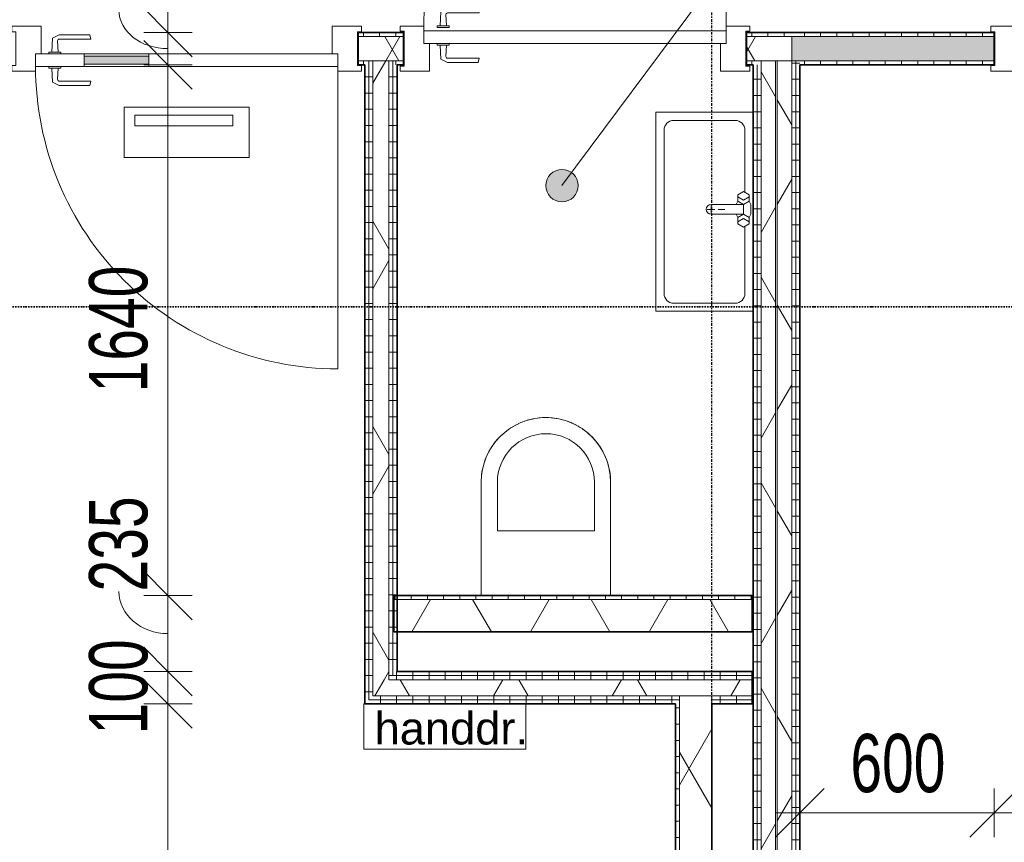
# Model space of a CAD drawing. Header units: millimetres. Extents: x -80560 to 110805, y -11020 to 52719.
# Tile 31 of 182: x 54356 to 57399, y 15647 to 18190. Entities that reach past the tile are written whole.
import ezdxf

# ---------------------------------------------------------------- set-up
doc = ezdxf.new("R2010")
doc.units = ezdxf.units.MM
doc.linetypes.add('CENTER2', pattern=[20, 8, -4, 4, -4])
doc.linetypes.add('DASHDOT2', pattern=[8, 4, -2, 0, -2])
for name, color, linetype, lineweight in [('A-ANNO-DIMS', 211, 'Continuous', 9), ('A-ANNO-DIMS-100', 211, 'Continuous', 9), ('A-AREA-IDEN', 2, 'Continuous', 9), ('A-DETL', 90, 'Continuous', 18), ('A-DOOR', 31, 'Continuous', 18), ('A-GLAZ', 151, 'Continuous', 18), ('A-WALL', 113, 'Continuous', 35), ('A-WALL-PATT', 111, 'Continuous', 35), ('G-ANNO-SYMB', 111, 'Continuous', 9), ('G-ANNO-TEXT', 231, 'Continuous', 9), ('I-WALL', 2, 'Continuous', 18), ('P-SANR-FIXT', 6, 'Continuous', 18), ('S-GRID', 1, 'Continuous', 9)]:
    doc.layers.add(name, color=color, linetype=linetype, lineweight=lineweight)
doc.styles.add('Arial_2', font='arial.ttf', dxfattribs={"height": 100})
doc.styles.add('Arial_6', font='arial.ttf', dxfattribs={"width": 0.7, "height": 180})
doc.dimstyles.new('n3o_1_8_1', dxfattribs={"dimscale": 304.8, "dimtxt": 183.646692, "dimasz": 0.492126, "dimexe": 0.246063, "dimexo": 0.0625, "dimgap": 0.032808, "dimtad": 1, "dimdec": 0, "dimdsep": 46, "dimtxsty": 'Arial_6', "dimblk1": 'OBLIQUE', "dimblk2": 'OBLIQUE', "dimsah": 1, "dimcen": 0.09, "dimdle": 0.246063, "dimazin": 0, "dimtfac": 1, "dimtdec": 4, "dimtix": 1, "dimtmove": 1, "dimatfit": 3, "dimfxl": 0.246063, "dimfxlon": 1, "dimtvp": 1, "dimtolj": 1, "dimtzin": 0, "dimarcsym": 2})
doc.dimstyles.new('n3o_1_8_3', dxfattribs={"dimscale": 304.8, "dimtxt": 183.646692, "dimasz": 0.492126, "dimexe": 0.246063, "dimexo": 0.0625, "dimgap": 0.032808, "dimtad": 1, "dimdec": 0, "dimdsep": 46, "dimtxsty": 'Arial_6', "dimblk1": 'OBLIQUE', "dimblk2": 'OBLIQUE', "dimsah": 1, "dimcen": 0.09, "dimdle": 0.246063, "dimazin": 0, "dimtfac": 1, "dimtdec": 4, "dimtix": 1, "dimtmove": 0, "dimatfit": 3, "dimfxl": 0.246063, "dimfxlon": 1, "dimtvp": 1, "dimtolj": 1, "dimtzin": 0, "dimarcsym": 2})
pattern_1 = [(90, (55418.57, 18050), (-50, -1e-13), [])]
pattern_2 = [(60, (24894.82, 0), (-274.963, 158.75), []), (120, (24894.82, 0), (-274.963, -158.75), [])]
pattern_3 = [(180, (56767.32, 14005.25), (-1e-13, -50), [])]
pattern_4 = [(90, (56021.07, 16075), (-50, 6e-14), [])]
pattern_5 = [(180, (55522.32, 17112.5), (-3e-14, -50), [])]
pattern_6 = [(270, (61981.07, 18150), (50, 2e-13), [])]

# ---------------------------------------------------------------- blocks, each defined once
blk = doc.blocks.new('74_n3o_fonteintje_300x600 - std-2370185-DO_02 tweede verdieping')
at = {"layer": 'P-SANR-FIXT'}
for p, q in [((-300, 0), (-300, -300)), ((315, -300), (315, 0)), ((-300, -300), (315, -300))]:
    blk.add_line(p, q, dxfattribs=at)
blk = doc.blocks.new('53_wastafel_300X600 - std-2370183-DO_02 tweede verdieping')
at = {"layer": 'P-SANR-FIXT'}
for p, q in [((-300, -300), (-300, 0)), ((-52.4, -25), (-245, -25)), ((-45, -12.2), (-55, -29.5)), ((-55, -29.5), (-45, -46.8)), ((-25, -12.2), (-45, -12.2)), ((-28.4, -29.5), (-38.4, -12.2)), ((-38.4, -46.8), (-28.4, -29.5)), ((-25, -12.2), (-15, -7.2)), ((-15, -29.5), (-25, -12.2)), ((-25, -46.8), (-15, -29.5)), ((-15, -7.2), (15, -7.2)), ((-15, -29.5), (-15, -129.5)), ((15, -29.5), (-15, -29.5)), ((15, -7.2), (25, -12.2)), ((15, -29.5), (25, -12.2)), ((25, -46.8), (15, -29.5)), ((15, -129.5), (15, -29.5)), ((25, -12.2), (45, -12.2)), ((28.4, -29.5), (38.4, -12.2)), ((38.4, -46.8), (28.4, -29.5)), ((45, -12.2), (55, -29.5)), ((55, -29.5), (45, -46.8)), ((260, -25), (52.4, -25)), ((315, 0), (315, -300)), ((-275, -55), (-275, -245)), ((-45, -46.8), (-25, -46.8)), ((-25, -46.8), (-15, -51.8)), ((25, -46.8), (15, -51.8)), ((45, -46.8), (25, -46.8)), ((290, -245), (290, -55)), ((0, -107.5), (0, -87.5)), ((0, -141.5), (0, -117.5)), ((12, -129.5), (-12, -129.5)), ((315, -300), (-300, -300)), ((-245, -275), (260, -275))]:
    blk.add_line(p, q, dxfattribs=at)
for centre, radius, start, end in [((-245, -55), 30, 90, 180), ((260, -55), 30, 0, 90), ((0, -129.5), 15, 180, 0), ((-245, -245), 30, 180, 270), ((260, -245), 30, 270, 360)]:
    blk.add_arc(centre, radius, start, end, dxfattribs=at)
blk = doc.blocks.new('32_n3o_deur_enkel - 90x139_17_K_930_2410x1080_deur vv glasstrook_Deur_ extra kierdichting en valdorpel-34136963-DO_02 tweede verdieping')
at = {"layer": 'A-GLAZ'}
for p, q in [((-540, 69.5), (-450, 69.5)), ((-540, 52.5), (-540, 69.5)), ((-450, 69.5), (-450, -15.5)), ((450, 69.5), (540, 69.5)), ((450, -15.5), (450, 69.5)), ((540, 69.5), (540, 52.5)), ((-528, 52.5), (-540, 52.5)), ((-528, -52.5), (-528, 52.5)), ((528, 52.5), (528, -52.5)), ((540, 52.5), (528, 52.5)), ((-540, -52.5), (-528, -52.5)), ((-540, -69.5), (-540, -52.5)), ((-467, -55.5), (-467, -69.5)), ((467, -69.5), (467, -55.5)), ((528, -52.5), (540, -52.5)), ((540, -52.5), (540, -69.5)), ((-467, -69.5), (-540, -69.5)), ((540, -69.5), (467, -69.5))]:
    blk.add_line(p, q, dxfattribs=at)
blk = doc.blocks.new('30_n3o_deur_glasstrook - 40mm_draai_LS-32855232-DO_02 tweede verdieping')
at = {"layer": 'A-DOOR'}
blk.add_hatch(color=256, dxfattribs=at).paths.add_polyline_path([(-584, -32), (-584, -8), (-784, -8), (-784, -32)], flags=0)
for p, q in [((-584, 0), (0, 0)), ((0, 0), (0, -40)), ((-934, 0), (-784, 0)), ((-934, -40), (-934, 0)), ((-784, 0), (-784, -40)), ((-584, 0), (-784, 0)), ((-784, -8), (-584, -8)), ((-784, -32), (-784, -8)), ((-584, -40), (-584, 0)), ((-584, -8), (-584, -32)), ((-784, -40), (-934, -40)), ((-584, -32), (-784, -32)), ((-784, -40), (-584, -40)), ((0, -40), (-584, -40)), ((-273.9, -165), (-660.1, -165)), ((-660.1, -165), (-660.1, -320.7)), ((-273.9, -320.7), (-273.9, -165)), ((-323.9, -190), (-626.8, -190)), ((-626.8, -190), (-626.8, -223.3)), ((-323.9, -223.3), (-323.9, -190)), ((-626.8, -223.3), (-323.9, -223.3)), ((-660.1, -320.7), (-273.9, -320.7))]:
    blk.add_line(p, q, dxfattribs=at)
blk = doc.blocks.new('30_n3o_beslag_deurkruk_met_schild - std-887349-DO_02 tweede verdieping')
at = {"layer": 'A-DOOR'}
for p, q in [((-10, 5), (-7.8, 48.4)), ((-7.8, 48.4), (12.7, 58)), ((8.3, 39.7), (10, 5)), ((12.7, 58), (108, 58)), ((111, 45), (13.3, 45)), ((108, 58), (111, 45)), ((18.5, 5), (-18.5, 5)), ((-18.5, 5), (-18.5, 0)), ((18.5, 0), (18.5, 5))]:
    blk.add_line(p, q, dxfattribs=at)
at = {"layer": 'A-DOOR', "flags": 128}
blk.add_lwpolyline([(13.3, 45), (11.3, 44.6), (9.6, 43.4), (8.6, 41.7), (8.3, 39.7)], dxfattribs=at)
blk = doc.blocks.new('30_n3o_beslag_deurkruk_met_schild - std-875116-DO_02 tweede verdieping')
at = {"layer": 'A-DOOR'}
for p, q in [((-18.5, 0), (-18.5, -5)), ((18.5, -5), (18.5, 0)), ((-18.5, -5), (18.5, -5)), ((-7.8, -48.4), (-10, -5)), ((10, -5), (8.3, -39.7)), ((12.7, -58), (-7.8, -48.4)), ((108, -58), (12.7, -58)), ((13.3, -45), (111, -45)), ((111, -45), (108, -58))]:
    blk.add_line(p, q, dxfattribs=at)
at = {"layer": 'A-DOOR', "flags": 128}
blk.add_lwpolyline([(8.3, -39.7), (8.6, -41.7), (9.6, -43.4), (11.3, -44.6), (13.3, -45)], dxfattribs=at)
blk = doc.blocks.new('00_n3o_symbool_swingangle - std-31742705-DO_02 tweede verdieping')
at = {"layer": 'A-DOOR'}
blk.add_line((-415, 0), (-415, 934), dxfattribs=at)
blk.add_arc((-415, 0), 934, 360, 90, dxfattribs=at)
blk = doc.blocks.new('32_n3o_deur_enkel - 90x139_17_K_930_2410x1080-34072155-DO_02 tweede verdieping')
at = {"layer": 'A-GLAZ'}
for p, q in [((-467, 69.5), (-540, 69.5)), ((-540, 69.5), (-540, 54.5)), ((-467, 55.5), (-467, 69.5)), ((540, 69.5), (467, 69.5)), ((467, 69.5), (467, 55.5)), ((540, 54.5), (540, 69.5)), ((-540, 54.5), (-528, 54.5)), ((-528, 54.5), (-528, -54.5)), ((528, -54.5), (528, 54.5)), ((528, 54.5), (540, 54.5)), ((-450, -69.5), (-450, 15.5)), ((450, 15.5), (450, -69.5)), ((-528, -54.5), (-540, -54.5)), ((-540, -54.5), (-540, -69.5)), ((540, -54.5), (528, -54.5)), ((540, -69.5), (540, -54.5)), ((-540, -69.5), (-450, -69.5)), ((450, -69.5), (540, -69.5))]:
    blk.add_line(p, q, dxfattribs=at)
blk = doc.blocks.new('30_n3o_deur_dicht - 40mm_draai_LS-31987334-DO_02 tweede verdieping')
at = {"layer": 'A-DOOR'}
for p, q in [((0, 40), (-934, 40)), ((-934, 40), (-934, 0)), ((0, 0), (0, 40)), ((-934, 0), (0, 0))]:
    blk.add_line(p, q, dxfattribs=at)
blk = doc.blocks.new('30_n3o_beslag_deurkruk_met_schild - std-V363-DO_02 tweede verdieping')
at = {"layer": 'A-DOOR'}
for p, q in [((-10, 5), (-7.8, 48.4)), ((-7.8, 48.4), (12.7, 58)), ((8.3, 39.7), (10, 5)), ((12.7, 58), (108, 58)), ((111, 45), (13.3, 45)), ((108, 58), (111, 45)), ((18.5, 5), (-18.5, 5)), ((-18.5, 5), (-18.5, 0)), ((18.5, 0), (18.5, 5)), ((-18.5, 0), (18.5, 0))]:
    blk.add_line(p, q, dxfattribs=at)
at = {"layer": 'A-DOOR', "flags": 128}
blk.add_lwpolyline([(13.3, 45), (11.3, 44.6), (9.6, 43.4), (8.6, 41.7), (8.3, 39.7)], dxfattribs=at)
blk = doc.blocks.new('00_n3o_symbool_swingangle - std-31745489-DO_02 tweede verdieping')
at = {"layer": 'A-DOOR'}
blk.add_line((-415, -10), (-415, -944), dxfattribs=at)
blk.add_arc((-415, -10), 934, 270, 0, dxfattribs=at)
blk = doc.blocks.new('32_n3o_raam_h1xb1 - 90x139_17_K_2410x1080-31973212-DO_02 tweede verdieping')
at = {"layer": 'A-GLAZ'}
for p, q in [((-540, 69.5), (-540, 52.5)), ((-467, 69.5), (-540, 69.5)), ((-467, 39.5), (-467, 69.5)), ((-467, 69.5), (467, 69.5)), ((540, 69.5), (467, 69.5)), ((467, 69.5), (467, 39.5)), ((540, 52.5), (540, 69.5)), ((-540, 52.5), (-528, 52.5)), ((-528, 52.5), (-528, -52.5)), ((528, -52.5), (528, 52.5)), ((528, 52.5), (540, 52.5)), ((-450, -69.5), (-450, 15.5)), ((450, 15.5), (450, -69.5)), ((-528, -52.5), (-540, -52.5)), ((-540, -52.5), (-540, -69.5)), ((540, -52.5), (528, -52.5)), ((540, -69.5), (540, -52.5)), ((-540, -69.5), (-450, -69.5)), ((450, -69.5), (-450, -69.5)), ((450, -69.5), (540, -69.5))]:
    blk.add_line(p, q, dxfattribs=at)
blk = doc.blocks.new('74_PF_EHA_wandtoilet - hoogte 390-32003558-DO_02 tweede verdieping')
at = {"layer": 'P-SANR-FIXT'}
for p, q in [((-178.1, -56.2), (-178.1, -406.3)), ((221.9, -406.3), (221.9, -56.2)), ((-128.1, -406.3), (-128.1, -256.3)), ((-128.1, -256.3), (171.9, -256.3)), ((171.9, -256.3), (171.9, -406.3))]:
    blk.add_line(p, q, dxfattribs=at)
at = {"layer": 'P-SANR-FIXT', "flags": 128}
for points in [[(21.9, -606.3), (13.9, -606.1), (5.9, -605.6), (-2, -604.8), (-9.9, -603.7), (-17.8, -602.3), (-25.6, -600.5), (-33.4, -598.5), (-41, -596.1), (-48.5, -593.4), (-56, -590.5), (-63.3, -587.2), (-70.4, -583.6), (-77.5, -579.8), (-84.3, -575.7), (-91, -571.3), (-97.5, -566.7), (-103.8, -561.8), (-110, -556.6), (-115.9, -551.2), (-121.6, -545.6), (-127, -539.7), (-132.2, -533.7), (-137.2, -527.4), (-141.9, -521), (-146.4, -514.3), (-150.6, -507.5), (-154.5, -500.5), (-158.1, -493.4), (-161.4, -486.1), (-164.5, -478.7), (-167.2, -471.2), (-169.7, -463.6), (-171.8, -455.9), (-173.7, -448.1), (-175.2, -440.2), (-176.4, -432.3), (-177.3, -424.4), (-177.8, -416.4), (-178.1, -408.4), (-178.1, -406.3)], [(221.9, -406.3), (221.8, -414.2), (221.3, -422.2), (220.5, -430.2), (219.4, -438.1), (217.9, -446), (216.2, -453.8), (214.1, -461.5), (211.8, -469.2), (209.1, -476.7), (206.1, -484.1), (202.9, -491.4), (199.3, -498.6), (195.5, -505.6), (191.4, -512.5), (187, -519.2), (182.3, -525.7), (177.4, -532), (172.3, -538.1), (166.9, -544), (161.3, -549.7), (155.4, -555.2), (149.3, -560.4), (143.1, -565.4), (136.6, -570.1), (130, -574.5), (123.2, -578.7), (116.2, -582.6), (109.1, -586.3), (101.8, -589.6), (94.4, -592.7), (86.9, -595.4), (79.3, -597.9), (71.6, -600), (63.8, -601.8), (55.9, -603.3), (48, -604.5), (40.1, -605.4), (32.1, -606), (24.1, -606.2), (21.9, -606.3)]]:
    blk.add_lwpolyline(points, dxfattribs=at)
at = {"layer": 'P-SANR-FIXT'}
for radius, start, end in [(200, 180, 270), (150, 180, 270), (200, 270, 360), (150, 270, 0)]:
    blk.add_arc((21.9, -406.3), radius, start, end, dxfattribs=at)
blk = doc.blocks.new('DIMBLOCK357-DO_02 tweede verdieping')
at = {"layer": 'A-ANNO-DIMS-100'}
for p, q in [((54814.4, 22785), (54739.4, 22860)), ((54889.4, 22785), (54739.4, 22785)), ((54814.4, 22785), (54814.4, 18150)), ((54814.4, 22785), (54889.4, 22710)), ((54814.4, 22785), (54889.4, 22785)), ((54814.4, 18150), (54739.4, 18225)), ((54889.4, 18150), (54739.4, 18150)), ((54814.4, 18150), (54889.4, 18075)), ((54814.4, 18150), (54889.4, 18150))]:
    blk.add_line(p, q, dxfattribs=at)
at = {"layer": 'A-ANNO-DIMS-100', "color": 0, "insert": (54570.7, 20275.4), "char_height": 180, "width": 461.094, "attachment_point": 1, "rotation": 90, "line_spacing_factor": 0.941778, "style": 'Arial_6'}
blk.add_mtext('4635', dxfattribs=at)
blk = doc.blocks.new('_Oblique')
at = {"color": 0, "linetype": 'ByBlock', "lineweight": -2}
blk.add_line((-0.5, -0.5), (0.5, 0.5), dxfattribs=at)
blk = doc.blocks.new('DIMBLOCK358-DO_02 tweede verdieping')
at = {"layer": 'A-ANNO-DIMS-100'}
for p, q in [((54814.4, 18150), (54739.4, 18225)), ((54889.4, 18150), (54739.4, 18150)), ((54814.4, 18150), (54814.4, 18050)), ((54814.4, 18150), (54889.4, 18075)), ((54814.4, 18150), (54889.4, 18150)), ((54814.4, 18050), (54739.4, 18125)), ((54889.4, 18050), (54739.4, 18050)), ((54814.4, 18050), (54889.4, 17975)), ((54814.4, 18050), (54889.4, 18050))]:
    blk.add_line(p, q, dxfattribs=at)
blk.add_ellipse((54814.4, 18219.1), major_axis=(151.3, 0), ratio=0.787126, start_param=3.141593, end_param=4.712389, dxfattribs=at)
at = {"layer": 'A-ANNO-DIMS-100', "color": 0, "insert": (54570.7, 18219.1), "char_height": 180, "width": 345.821, "attachment_point": 1, "rotation": 90, "line_spacing_factor": 0.941778, "style": 'Arial_6'}
blk.add_mtext('100', dxfattribs=at)
blk = doc.blocks.new('DIMBLOCK359-DO_02 tweede verdieping')
at = {"layer": 'A-ANNO-DIMS-100'}
for p, q in [((54814.4, 18050), (54739.4, 18125)), ((54889.4, 18050), (54739.4, 18050)), ((54814.4, 18050), (54814.4, 16410)), ((54814.4, 18050), (54889.4, 17975)), ((54814.4, 18050), (54889.4, 18050)), ((54814.4, 16410), (54739.4, 16485)), ((54889.4, 16410), (54739.4, 16410)), ((54814.4, 16410), (54889.4, 16335)), ((54814.4, 16410), (54889.4, 16410))]:
    blk.add_line(p, q, dxfattribs=at)
at = {"layer": 'A-ANNO-DIMS-100', "color": 0, "insert": (54570.7, 17037.9), "char_height": 180, "width": 461.094, "attachment_point": 1, "rotation": 90, "line_spacing_factor": 0.941778, "style": 'Arial_6'}
blk.add_mtext('1640', dxfattribs=at)
blk = doc.blocks.new('DIMBLOCK360-DO_02 tweede verdieping')
at = {"layer": 'A-ANNO-DIMS-100'}
for p, q in [((54814.4, 16410), (54739.4, 16485)), ((54889.4, 16410), (54739.4, 16410)), ((54814.4, 16410), (54814.4, 16175)), ((54814.4, 16410), (54889.4, 16335)), ((54814.4, 16410), (54889.4, 16410)), ((54814.4, 16175), (54739.4, 16250)), ((54889.4, 16175), (54739.4, 16175)), ((54814.4, 16175), (54889.4, 16100)), ((54814.4, 16175), (54889.4, 16175))]:
    blk.add_line(p, q, dxfattribs=at)
blk.add_ellipse((54814.4, 16422.6), major_axis=(151.3, 0), ratio=0.8602, start_param=3.141593, end_param=4.712389, dxfattribs=at)
at = {"layer": 'A-ANNO-DIMS-100', "color": 0, "insert": (54570.7, 16422.6), "char_height": 180, "width": 345.821, "attachment_point": 1, "rotation": 90, "line_spacing_factor": 0.941778, "style": 'Arial_6'}
blk.add_mtext('235', dxfattribs=at)
blk = doc.blocks.new('DIMBLOCK361-DO_02 tweede verdieping')
at = {"layer": 'A-ANNO-DIMS-100'}
for p, q in [((54814.4, 16175), (54739.4, 16250)), ((54889.4, 16175), (54739.4, 16175)), ((54814.4, 16175), (54814.4, 16075)), ((54814.4, 16175), (54889.4, 16100)), ((54814.4, 16175), (54889.4, 16175)), ((54814.4, 16075), (54739.4, 16150)), ((54889.4, 16075), (54739.4, 16075)), ((54814.4, 16075), (54889.4, 16000)), ((54814.4, 16075), (54889.4, 16075))]:
    blk.add_line(p, q, dxfattribs=at)
at = {"layer": 'A-ANNO-DIMS-100', "color": 0, "insert": (54570.7, 15980.9), "char_height": 180, "width": 345.821, "attachment_point": 1, "rotation": 90, "line_spacing_factor": 0.941778, "style": 'Arial_6'}
blk.add_mtext('100', dxfattribs=at)
blk = doc.blocks.new('DIMBLOCK362-DO_02 tweede verdieping')
at = {"layer": 'A-ANNO-DIMS-100'}
for p, q in [((54814.4, 16075), (54739.4, 16150)), ((54889.4, 16075), (54739.4, 16075)), ((54814.4, 16075), (54814.4, 10175)), ((54814.4, 16075), (54889.4, 16000)), ((54814.4, 16075), (54889.4, 16075)), ((54814.4, 10250), (54739.4, 10325)), ((54889.4, 10250), (54739.4, 10250)), ((54814.4, 10250), (54889.4, 10175)), ((54814.4, 10250), (54889.4, 10250))]:
    blk.add_line(p, q, dxfattribs=at)
at = {"layer": 'A-ANNO-DIMS-100', "color": 0, "insert": (54570.7, 12970.4), "char_height": 180, "width": 461.094, "attachment_point": 1, "rotation": 90, "line_spacing_factor": 0.941778, "style": 'Arial_6'}
blk.add_mtext('5825', dxfattribs=at)
blk = doc.blocks.new('DIMBLOCK510-DO_02 tweede verdieping')
at = {"layer": 'A-ANNO-DIMS-100'}
for p, q in [((56767.3, 15738.6), (56842.3, 15813.6)), ((56767.3, 15813.6), (56767.3, 15663.6)), ((56767.3, 15738.6), (56767.3, 15813.6)), ((57367.3, 15738.6), (57442.3, 15813.6)), ((57367.3, 15813.6), (57367.3, 15663.6)), ((57367.3, 15738.6), (57367.3, 15813.6)), ((56692.3, 15738.6), (57367.3, 15738.6)), ((56767.3, 15738.6), (56692.3, 15663.6)), ((57367.3, 15738.6), (57292.3, 15663.6))]:
    blk.add_line(p, q, dxfattribs=at)
at = {"layer": 'A-ANNO-DIMS-100', "color": 0, "insert": (56923.2, 15982.3), "char_height": 180, "width": 345.821, "attachment_point": 1, "line_spacing_factor": 0.941778, "style": 'Arial_6'}
blk.add_mtext('600', dxfattribs=at)
blk = doc.blocks.new('DIMBLOCK511-DO_02 tweede verdieping')
at = {"layer": 'A-ANNO-DIMS-100'}
for p, q in [((57367.3, 15738.6), (57442.3, 15813.6)), ((57367.3, 15813.6), (57367.3, 15663.6)), ((57367.3, 15738.6), (57367.3, 15813.6)), ((58427.3, 15738.6), (58502.3, 15813.6)), ((58427.3, 15813.6), (58427.3, 15663.6)), ((58427.3, 15738.6), (58427.3, 15813.6)), ((57367.3, 15738.6), (57292.3, 15663.6)), ((57367.3, 15738.6), (58427.3, 15738.6)), ((58427.3, 15738.6), (58352.3, 15663.6))]:
    blk.add_line(p, q, dxfattribs=at)
at = {"layer": 'A-ANNO-DIMS-100', "color": 0, "insert": (57705.2, 15982.3), "char_height": 180, "width": 461.094, "attachment_point": 1, "line_spacing_factor": 0.941778, "style": 'Arial_6'}
blk.add_mtext('1060', dxfattribs=at)

msp = doc.modelspace()

# ---------------------------------------------------------------- hatches: boundary and pattern name
at = {"layer": 'A-AREA-IDEN'}
h = msp.add_hatch(color=256, dxfattribs=at)
edge = h.paths.add_edge_path(flags=0)
edge.add_arc((56032, 17676.8), 50, 0, 360)
at = {"layer": 'A-WALL-PATT', "lineweight": 18}
h = msp.add_hatch(dxfattribs=at)
h.set_pattern_fill('FP_24', color=256, angle=90, style=0, pattern_type=2)
h.set_pattern_definition(pattern_1)
h.paths.add_polyline_path([(56767.3, 18137.5), (56767.3, 18150), (56602.3, 18150), (56602.3, 18137.5), (56754.8, 18137.5)], flags=0)
h.paths.add_polyline_path([(55402.3, 18137.5), (55542.3, 18137.5), (55542.3, 18150), (55402.3, 18150)], flags=0)
h.paths.add_polyline_path([(54342.3, 18137.5), (54342.3, 18150), (54069.8, 18150), (54069.8, 18137.5), (54216.8, 18137.5)], flags=0)
h = msp.add_hatch(dxfattribs=at)
h.set_pattern_fill('FP_2', color=256, style=0, pattern_type=2)
h.set_pattern_definition(pattern_2)
h.paths.add_polyline_path([(54069.8, 18062.5), (54342.3, 18062.5), (54342.3, 18137.5), (54069.8, 18137.5)], flags=0)
h.paths.add_polyline_path([(55509.8, 18062.5), (55542.3, 18062.5), (55542.3, 18137.5), (55402.3, 18137.5), (55402.3, 18062.5), (55497.3, 18062.5)], flags=0)
h.paths.add_polyline_path([(56647.3, 18062.5), (56742.3, 18062.5), (56742.3, 18137.5), (56602.3, 18137.5), (56602.3, 18062.5)], flags=0)
at = {"layer": 'A-WALL-PATT', "lineweight": 5}
h = msp.add_hatch(color=256, dxfattribs=at)
h.paths.add_polyline_path([(65874.8, 18062.5), (66064.8, 18062.5), (66064.8, 18137.5), (65874.8, 18137.5)], flags=0)
h.paths.add_polyline_path([(64789, 18062.5), (64814.8, 18062.5), (64814.8, 18137.5), (64674.8, 18137.5), (64674.8, 18062.5), (64782.3, 18062.5)], flags=0)
h.paths.add_polyline_path([(67194.8, 18062.5), (67194.8, 18137.5), (67124.8, 18137.5), (67124.8, 18062.5), (67138.3, 18062.5)], flags=0)
h.paths.add_polyline_path([(62624.8, 18062.5), (62624.8, 18137.5), (61244.8, 18137.5), (61244.8, 18062.5), (61932.3, 18062.5)], flags=0)
h.paths.add_polyline_path([(58915.5, 18062.5), (59194.8, 18062.5), (59194.8, 18137.5), (58427.3, 18137.5), (58427.3, 18062.5)], flags=0)
h.paths.add_polyline_path([(56742.3, 18062.5), (57367.3, 18062.5), (57367.3, 18137.5), (56742.3, 18137.5), (56742.3, 18087.3)], flags=0)
at = {"layer": 'A-WALL-PATT', "lineweight": 18}
h = msp.add_hatch(dxfattribs=at)
h.set_pattern_fill('FP_91', color=256, angle=-270, style=0, pattern_type=2)
h.set_pattern_definition(pattern_6)
h.paths.add_polyline_path([(67194.8, 18137.5), (67194.8, 18150), (67124.8, 18150), (67124.8, 18137.5), (67138.3, 18137.5)], flags=0)
h.paths.add_polyline_path([(64789, 18137.5), (64814.8, 18137.5), (64814.8, 18150), (64674.8, 18150), (64674.8, 18137.5)], flags=0)
h.paths.add_polyline_path([(65963.7, 18137.5), (66064.8, 18137.5), (66064.8, 18150), (65874.8, 18150), (65874.8, 18137.5)], flags=0)
h.paths.add_polyline_path([(62624.8, 18137.5), (62624.8, 18150), (61244.8, 18150), (61244.8, 18137.5), (61852.3, 18137.5)], flags=0)
h.paths.add_polyline_path([(59194.8, 18137.5), (59194.8, 18150), (58427.3, 18150), (58427.3, 18137.5), (58915.5, 18137.5)], flags=0)
h.paths.add_polyline_path([(57153.5, 18137.5), (57367.3, 18137.5), (57367.3, 18150), (56767.3, 18150), (56767.3, 18137.5), (56859.8, 18137.5)], flags=0)
h = msp.add_hatch(dxfattribs=at)
h.set_pattern_fill('FP_24', color=256, angle=90, style=0, pattern_type=2)
h.set_pattern_definition(pattern_1)
h.paths.add_polyline_path([(56647.3, 18050), (56647.3, 18062.5), (56602.3, 18062.5), (56602.3, 18050), (56634.8, 18050)], flags=0)
h.paths.add_polyline_path([(55422.3, 18050), (55434.8, 18050), (55434.8, 18062.5), (55402.3, 18062.5), (55402.3, 18050)], flags=0)
h.paths.add_polyline_path([(55509.8, 18050), (55542.3, 18050), (55542.3, 18062.5), (55509.8, 18062.5)], flags=0)
h.paths.add_polyline_path([(54069.8, 18050), (54342.3, 18050), (54342.3, 18062.5), (54069.8, 18062.5)], flags=0)
h = msp.add_hatch(dxfattribs=at)
h.set_pattern_fill('FP_87', color=256, angle=90, style=0, pattern_type=2)
h.set_pattern_definition(pattern_5)
h.paths.add_polyline_path([(55434.8, 16087.5), (55434.8, 18050), (55422.3, 18050), (55422.3, 16087.5)], flags=0)
h = msp.add_hatch(dxfattribs=at)
h.set_pattern_fill('FP_87', color=256, angle=90, style=0, pattern_type=2)
h.set_pattern_definition(pattern_5)
h.paths.add_polyline_path([(55434.8, 16100), (55447.3, 16100), (55447.3, 18062.5), (55434.8, 18062.5), (55434.8, 16175)], flags=0)
h = msp.add_hatch(dxfattribs=at)
h.set_pattern_fill('FP_2', color=256, style=0, pattern_type=2)
h.set_pattern_definition(pattern_2)
h.paths.add_polyline_path([(55497.3, 16150), (55497.3, 18062.5), (55447.3, 18062.5), (55447.3, 16150)], flags=0)
h = msp.add_hatch(dxfattribs=at)
h.set_pattern_fill('FP_87', color=256, angle=90, style=0, pattern_type=2)
h.set_pattern_definition(pattern_5)
h.paths.add_polyline_path([(55497.3, 16162.5), (55509.8, 16162.5), (55509.8, 18062.5), (55497.3, 18062.5), (55497.3, 16175)], flags=0)
h = msp.add_hatch(dxfattribs=at)
h.set_pattern_fill('FP_87', color=256, angle=90, style=0, pattern_type=2)
h.set_pattern_definition(pattern_5)
h.paths.add_polyline_path([(55509.8, 16175), (55522.3, 16175), (55522.3, 18050), (55509.8, 18050), (55509.8, 16254.4)], flags=0)
h = msp.add_hatch(dxfattribs=at)
h.set_pattern_fill('FP_26', color=256, angle=90, style=0, pattern_type=2)
h.set_pattern_definition(pattern_3)
h.paths.add_polyline_path([(56634.8, 9960.5), (56634.8, 18050), (56622.3, 18050), (56622.3, 9960.5)], flags=0)
h = msp.add_hatch(dxfattribs=at)
h.set_pattern_fill('FP_26', color=256, angle=90, style=0, pattern_type=2)
h.set_pattern_definition(pattern_3)
h.paths.add_polyline_path([(56647.3, 9960.5), (56647.3, 18050), (56634.8, 18050), (56634.8, 9960.5)], flags=0)
h = msp.add_hatch(dxfattribs=at)
h.set_pattern_fill('FP_2', color=256, style=0, pattern_type=2)
h.set_pattern_definition(pattern_2)
h.paths.add_polyline_path([(56692.3, 9960.5), (56692.3, 18062.5), (56647.3, 18062.5), (56647.3, 9960.5)], flags=0)
h = msp.add_hatch(dxfattribs=at)
h.set_pattern_fill('FP_2', color=256, style=0, pattern_type=2)
h.set_pattern_definition(pattern_2)
h.paths.add_polyline_path([(56742.3, 9960.5), (56742.3, 18062.5), (56697.3, 18062.5), (56697.3, 9960.5)], flags=0)
h = msp.add_hatch(dxfattribs=at)
h.set_pattern_fill('FP_26', color=256, angle=90, style=0, pattern_type=2)
h.set_pattern_definition(pattern_3)
h.paths.add_polyline_path([(56754.8, 9960.5), (56754.8, 18062.5), (56742.3, 18062.5), (56742.3, 9960.5)], flags=0)
h = msp.add_hatch(dxfattribs=at)
h.set_pattern_fill('FP_26', color=256, angle=90, style=0, pattern_type=2)
h.set_pattern_definition(pattern_3)
h.paths.add_polyline_path([(56767.3, 9960.5), (56767.3, 18062.5), (56754.8, 18062.5), (56754.8, 9960.5)], flags=0)
h = msp.add_hatch(dxfattribs=at)
h.set_pattern_fill('FP_91', color=256, angle=-270, style=0, pattern_type=2)
h.set_pattern_definition(pattern_6)
h.paths.add_polyline_path([(67138.3, 18050), (67194.8, 18050), (67194.8, 18062.5), (67124.8, 18062.5), (67124.8, 18050)], flags=0)
h.paths.add_polyline_path([(65894.8, 18050), (65907.3, 18050), (65907.3, 18062.5), (65874.8, 18062.5), (65874.8, 18050)], flags=0)
h.paths.add_polyline_path([(66064.8, 18050), (66064.8, 18062.5), (65982.3, 18062.5), (65982.3, 18050), (65994.8, 18050)], flags=0)
h.paths.add_polyline_path([(64814.8, 18050), (64814.8, 18062.5), (64782.3, 18062.5), (64782.3, 18050), (64794.8, 18050)], flags=0)
h.paths.add_polyline_path([(64674.8, 18050), (64707.3, 18050), (64707.3, 18062.5), (64674.8, 18062.5)], flags=0)
h.paths.add_polyline_path([(62624.8, 18050), (62624.8, 18062.5), (61932.3, 18062.5), (61932.3, 18050), (61944.8, 18050)], flags=0)
h.paths.add_polyline_path([(61857.3, 18050), (61857.3, 18062.5), (61244.8, 18062.5), (61244.8, 18050), (61852.3, 18050)], flags=0)
h.paths.add_polyline_path([(58915.5, 18050), (59194.8, 18050), (59194.8, 18062.5), (58427.3, 18062.5), (58427.3, 18050)], flags=0)
h.paths.add_polyline_path([(56859.8, 18050), (57367.3, 18050), (57367.3, 18062.5), (56767.3, 18062.5), (56767.3, 18050)], flags=0)
h = msp.add_hatch(dxfattribs=at)
h.set_pattern_fill('FP_89', color=256, angle=-270, style=0, pattern_type=2)
h.set_pattern_definition([(270, (56066.07, 16410), (50, 9e-14), [])])
h.paths.add_polyline_path([(56619.8, 16397.5), (56619.8, 16410), (55512.3, 16410), (55512.3, 16397.5), (56566.2, 16397.5)], flags=0)
h = msp.add_hatch(dxfattribs=at)
h.set_pattern_fill('FP_2', color=256, style=0, pattern_type=2)
h.set_pattern_definition(pattern_2)
h.paths.add_polyline_path([(56619.8, 16297.5), (56619.8, 16397.5), (55512.3, 16397.5), (55512.3, 16297.5), (56566.2, 16297.5)], flags=0)
h = msp.add_hatch(dxfattribs=at)
h.set_pattern_fill('FP_86', color=256, angle=90, style=0, pattern_type=2)
h.set_pattern_definition(pattern_4)
h.paths.add_polyline_path([(56619.8, 16150), (56619.8, 16162.5), (55497.3, 16162.5), (55497.3, 16150), (55978.8, 16150)], flags=0)
h = msp.add_hatch(dxfattribs=at)
h.set_pattern_fill('FP_86', color=256, angle=90, style=0, pattern_type=2)
h.set_pattern_definition(pattern_4)
h.paths.add_polyline_path([(55978.8, 16162.5), (56619.8, 16162.5), (56619.8, 16175), (55509.8, 16175), (55509.8, 16162.5)], flags=0)
h = msp.add_hatch(dxfattribs=at)
h.set_pattern_fill('FP_2', color=256, style=0, pattern_type=2)
h.set_pattern_definition(pattern_2)
h.paths.add_polyline_path([(55447.3, 16100), (56619.8, 16100), (56619.8, 16150), (55447.3, 16150)], flags=0)
h = msp.add_hatch(dxfattribs=at)
h.set_pattern_fill('FP_86', color=256, angle=90, style=0, pattern_type=2)
h.set_pattern_definition(pattern_4)
h.paths.add_polyline_path([(56494.8, 16087.5), (56619.8, 16087.5), (56619.8, 16100), (56494.8, 16100)], flags=0)
h.paths.add_polyline_path([(55434.8, 16087.5), (56394.8, 16087.5), (56394.8, 16100), (55434.8, 16100)], flags=0)
h = msp.add_hatch(dxfattribs=at)
h.set_pattern_fill('FP_2', color=256, style=0, pattern_type=2)
h.set_pattern_definition(pattern_2)
h.paths.add_polyline_path([(56494.8, 10250), (56494.8, 16100), (56394.8, 16100), (56394.8, 10250), (56419.3, 10250)], flags=0)
h = msp.add_hatch(dxfattribs=at)
h.set_pattern_fill('FP_86', color=256, angle=90, style=0, pattern_type=2)
h.set_pattern_definition(pattern_4)
h.paths.add_polyline_path([(56394.8, 16075), (56394.8, 16087.5), (55422.3, 16087.5), (55422.3, 16075), (56382.3, 16075)], flags=0)
h.paths.add_polyline_path([(56619.8, 16075), (56619.8, 16087.5), (56494.8, 16087.5), (56494.8, 16075)], flags=0)
h = msp.add_hatch(dxfattribs=at)
h.set_pattern_fill('FP_88', color=256, angle=90, style=0, pattern_type=2)
h.set_pattern_definition([(360, (56382.32, 13162.5), (2e-13, 50), [])])
h.paths.add_polyline_path([(56394.8, 10250), (56394.8, 16075), (56382.3, 16075), (56382.3, 10250)], flags=0)

# ---------------------------------------------------------------- linework, layer by layer
at = {"layer": 'A-AREA-IDEN'}
msp.add_line((56032, 17676.8), (56712.3, 18591.1), dxfattribs=at)
msp.add_circle((56032, 17676.8), 50, dxfattribs=at)
at = {"layer": 'A-DETL'}
for p, q in [((55419.8, 16075), (55919.8, 16075)), ((55419.8, 15935), (55419.8, 16075)), ((55919.8, 16075), (55919.8, 15935)), ((55919.8, 15935), (55419.8, 15935))]:
    msp.add_line(p, q, dxfattribs=at)
at = {"layer": 'A-WALL', "lineweight": 18}
for p, q in [((55402.3, 18137.5), (55542.3, 18137.5)), ((57367.3, 18137.5), (56602.3, 18137.5)), ((56742.3, 9960.5), (56742.3, 18137.5)), ((55402.3, 18062.5), (55542.3, 18062.5)), ((55434.8, 16087.5), (55434.8, 18062.5)), ((55447.3, 16100), (55447.3, 18062.5)), ((55497.3, 16150), (55497.3, 18062.5)), ((55509.8, 16162.5), (55509.8, 18062.5)), ((57367.3, 18062.5), (56602.3, 18062.5)), ((56634.8, 9960.5), (56634.8, 18050)), ((56647.3, 9960.5), (56647.3, 18062.5)), ((56692.3, 9960.5), (56692.3, 18062.5)), ((56697.3, 9960.5), (56697.3, 18062.5)), ((56754.8, 9960.5), (56754.8, 18062.5)), ((56619.8, 16397.5), (55512.3, 16397.5)), ((56619.8, 16162.5), (55509.8, 16162.5)), ((56619.8, 16150), (55497.3, 16150)), ((56619.8, 16100), (55447.3, 16100)), ((56394.8, 16100), (56394.8, 10250)), ((56494.8, 16100), (56494.8, 16075)), ((56394.8, 16087.5), (55434.8, 16087.5)), ((56619.8, 16087.5), (56494.8, 16087.5))]:
    msp.add_line(p, q, dxfattribs=at)
at = {"layer": 'G-ANNO-SYMB', "linetype": 'DASHDOT2', "lineweight": 35}
msp.add_line((33930.3, 17302.3), (90250.9, 17302.3), dxfattribs=at)
at = {"layer": 'I-WALL', "lineweight": 35}
for p, q in [((55542.3, 18150), (55402.3, 18150)), ((55402.3, 18150), (55402.3, 18050)), ((55542.3, 18050), (55542.3, 18150)), ((56602.3, 18150), (56602.3, 18050)), ((57367.3, 18150), (56602.3, 18150)), ((57367.3, 18050), (57367.3, 18150)), ((55402.3, 18050), (55422.3, 18050)), ((55422.3, 18050), (55422.3, 16075)), ((55522.3, 18050), (55542.3, 18050)), ((55522.3, 16175), (55522.3, 18050)), ((56602.3, 18050), (56622.3, 18050)), ((56622.3, 18050), (56622.3, 9960.5)), ((56767.3, 9960.5), (56767.3, 18050)), ((56767.3, 18050), (57367.3, 18050)), ((56619.8, 16410), (55512.3, 16410)), ((55512.3, 16410), (55512.3, 16297.5)), ((56619.8, 16297.5), (56619.8, 16410)), ((55512.3, 16297.5), (56619.8, 16297.5)), ((56619.8, 16175), (55522.3, 16175)), ((56619.8, 16075), (56619.8, 16175)), ((55422.3, 16075), (56382.3, 16075)), ((56382.3, 16075), (56382.3, 10250)), ((56494.8, 16075), (56619.8, 16075)), ((56494.8, 10250), (56494.8, 16075))]:
    msp.add_line(p, q, dxfattribs=at)
at = {"layer": 'S-GRID', "linetype": 'CENTER2', "lineweight": 25}
msp.add_line((56494.8, 4383.3), (56494.8, 52119.1), dxfattribs=at)

# ---------------------------------------------------------------- block references
at = {"layer": 'A-DOOR', "rotation": 180}
for name, p in [('00_n3o_symbool_swingangle - std-31745489-DO_02 tweede verdieping', (56124.3, 18155.5)), ('00_n3o_symbool_swingangle - std-31742705-DO_02 tweede verdieping', (54924.3, 18044.5))]:
    msp.add_blockref(name, p, dxfattribs=at)
at = {"layer": 'A-DOOR'}
for name, p in [('30_n3o_beslag_deurkruk_met_schild - std-V363-DO_02 tweede verdieping', (55665.3, 18165.5)), ('30_n3o_beslag_deurkruk_met_schild - std-887349-DO_02 tweede verdieping', (54465.3, 18084.5)), ('30_n3o_deur_dicht - 40mm_draai_LS-31987334-DO_02 tweede verdieping', (56539.3, 18115.5)), ('30_n3o_beslag_deurkruk_met_schild - std-875116-DO_02 tweede verdieping', (55665.3, 18115.5)), ('30_n3o_deur_glasstrook - 40mm_draai_LS-32855232-DO_02 tweede verdieping', (55339.3, 18084.5)), ('30_n3o_beslag_deurkruk_met_schild - std-875116-DO_02 tweede verdieping', (54465.3, 18044.5))]:
    msp.add_blockref(name, p, dxfattribs=at)
at = {"layer": 'A-GLAZ'}
for name, p in [('32_n3o_deur_enkel - 90x139_17_K_930_2410x1080_deur vv glasstrook_Deur_ extra kierdichting en valdorpel-34136963-DO_02 tweede verdieping', (54872.3, 18100)), ('32_n3o_deur_enkel - 90x139_17_K_930_2410x1080-34072155-DO_02 tweede verdieping', (56072.3, 18100))]:
    msp.add_blockref(name, p, dxfattribs=at)
at = {"layer": 'A-GLAZ', "rotation": 180}
msp.add_blockref('32_n3o_raam_h1xb1 - 90x139_17_K_2410x1080-31973212-DO_02 tweede verdieping', (57897.3, 18100), dxfattribs=at)
at = {"layer": 'P-SANR-FIXT'}
for name, p, rotation in [('74_n3o_fonteintje_300x600 - std-2370185-DO_02 tweede verdieping', (56622.3, 17603.3), 269.9999999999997), ('53_wastafel_300X600 - std-2370183-DO_02 tweede verdieping', (56622.3, 17603.3), 269.9999999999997), ('74_PF_EHA_wandtoilet - hoogte 390-32003558-DO_02 tweede verdieping', (56004.2, 16353.7), 180)]:
    msp.add_blockref(name, p, dxfattribs=dict(at, rotation=rotation))

# ---------------------------------------------------------------- texts
at = {"layer": 'G-ANNO-TEXT', "color": 7, "insert": (55453.2, 16049.7), "char_height": 100, "width": 553.164, "attachment_point": 1, "style": 'Arial_2'}
msp.add_mtext('handdr.', dxfattribs=at)

# ---------------------------------------------------------------- dimensions: what is measured, and where the dimension line sits
at = {"layer": 'A-ANNO-DIMS'}
for base, p1, p2, override, picture, middle in [((54814.4, 18150), (54889.4, 22785), (54889.4, 18150), {"dimpost": '<>', "dimfxl": 4635}, 'DIMBLOCK357-DO_02 tweede verdieping', (54712.4, 20467.5)), ((54814.4, 16410), (54889.4, 18050), (54889.4, 16410), {"dimpost": '<>', "dimfxl": 1640}, 'DIMBLOCK359-DO_02 tweede verdieping', (54712.5, 17230)), ((54814.4, 16075), (54889.4, 16175), (54889.4, 16075), {"dimpost": '<>', "dimfxl": 100}, 'DIMBLOCK361-DO_02 tweede verdieping', (54712.5, 16125)), ((54814.4, 10250), (54889.4, 16075), (54889.4, 10250), {"dimpost": '<>', "dimfxl": 5825}, 'DIMBLOCK362-DO_02 tweede verdieping', (54712.5, 13162.5))]:
    dim = msp.add_linear_dim(base=base, p1=p1, p2=p2, angle=90, dimstyle='n3o_1_8_3', override=override, dxfattribs=at)
    dim.commit()
    dim.dimension.update_dxf_attribs({"geometry": picture, "text_midpoint": middle})
for base, p1, p2, override, picture, middle in [((54814.4, 18050), (54889.4, 18150), (54889.4, 18050), {"dimpost": '<>', "dimfxl": 100}, 'DIMBLOCK358-DO_02 tweede verdieping', (54690.7, 18392)), ((54814.4, 16175), (54889.4, 16410), (54889.4, 16175), {"dimpost": '<>', "dimfxl": 235}, 'DIMBLOCK360-DO_02 tweede verdieping', (54690.7, 16595.5))]:
    dim = msp.add_linear_dim(base=base, p1=p1, p2=p2, angle=90, dimstyle='n3o_1_8_1', override=override, dxfattribs=at)
    dim.commit()
    dim.dimension.update_dxf_attribs({"geometry": picture, "text_midpoint": middle, "dimtype": 160, "text_rotation": 90})
for base, p1, p2, override, picture, middle in [((57367.3, 15738.6), (56767.3, 15813.6), (57367.3, 15813.6), {"dimpost": '<>', "dimfxl": 600}, 'DIMBLOCK510-DO_02 tweede verdieping', (57067.3, 15840.5)), ((58427.3, 15738.6), (57367.3, 15813.6), (58427.3, 15813.6), {"dimpost": '<>', "dimfxl": 1060}, 'DIMBLOCK511-DO_02 tweede verdieping', (57897.3, 15840.5))]:
    dim = msp.add_linear_dim(base=base, p1=p1, p2=p2, dimstyle='n3o_1_8_3', override=override, dxfattribs=at)
    dim.commit()
    dim.dimension.update_dxf_attribs({"geometry": picture, "text_midpoint": middle})

doc.saveas('drawing.dxf')
